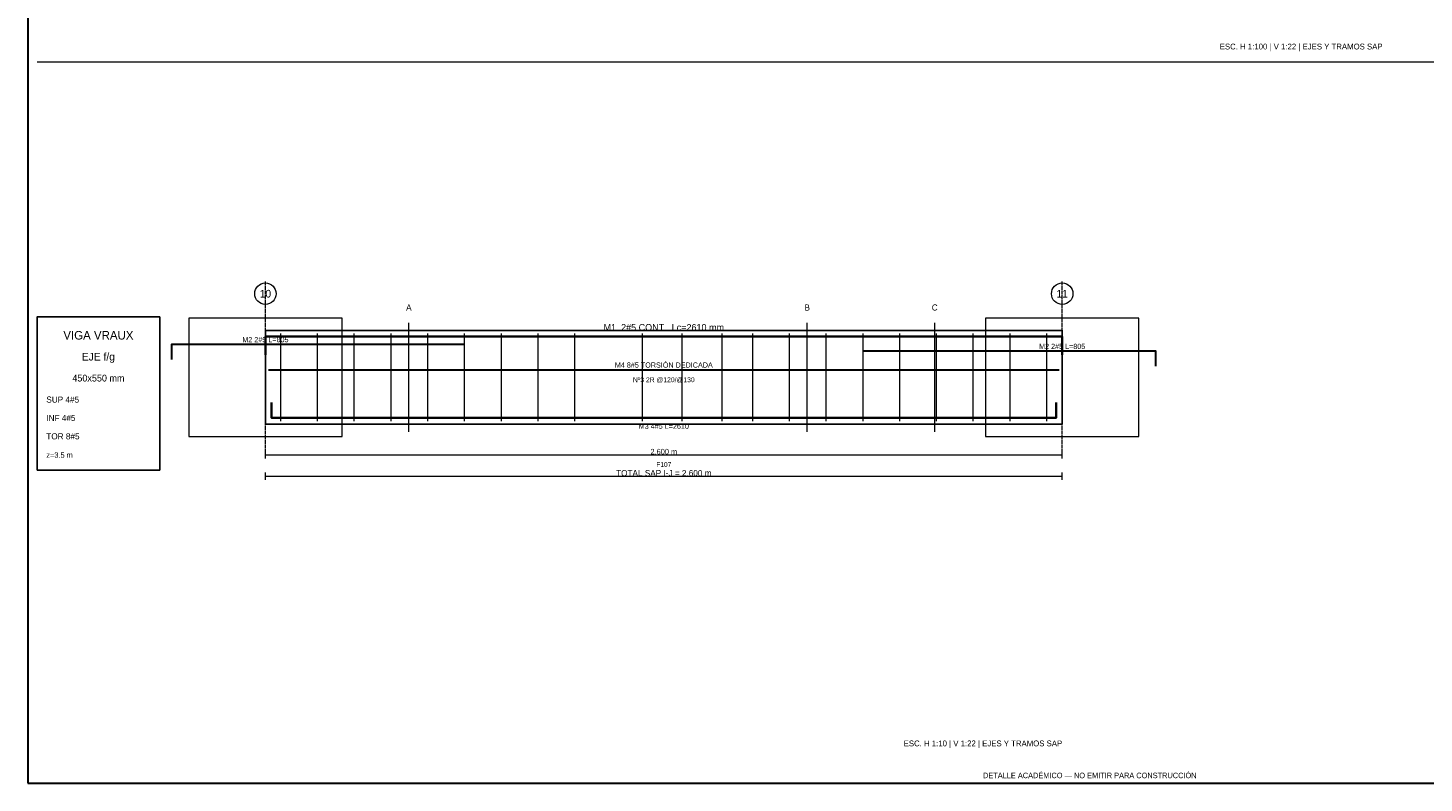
# Paper-space layout 'RIGIDEZ_02' of a CAD drawing. Header units: millimetres. Extents: x 7 to 700, y 7 to 493.
# Tile 1 of 4: x 7 to 463, y 7 to 254. Entities that reach past the tile are written whole.
import ezdxf
from ezdxf.enums import TextEntityAlignment as Align

# ---------------------------------------------------------------- set-up
doc = ezdxf.new("R2010")
doc.units = ezdxf.units.MM
doc.linetypes.add('DASHED', pattern=[1.524, 1.27, -0.254])
for name, color, linetype in [('ACERO_INF', 1, 'Continuous'), ('ACERO_SUP_APOYO', 5, 'Continuous'), ('ACERO_SUP_CONT', 4, 'Continuous'), ('ACERO_TORSION', 30, 'Continuous'), ('APOYOS', 9, 'Continuous'), ('CONTORNO', 7, 'Continuous'), ('CORTE', 6, 'Continuous'), ('COTAS', 3, 'Continuous'), ('EJES', 1, 'Continuous'), ('ESTRIBOS', 8, 'Continuous'), ('MARCO', 7, 'Continuous'), ('TEXTO', 7, 'Continuous')]:
    doc.layers.add(name, color=color, linetype=linetype)

psp = doc.layouts.new('RIGIDEZ_02')

# ---------------------------------------------------------------- linework, layer by layer
at = {"layer": 'ACERO_INF', "color": 1, "lineweight": 35}
psp.add_lwpolyline([(86.5, 131.2), (86.5, 126.2), (342.5, 126.2), (342.5, 131.2)], dxfattribs=at)
at = {"layer": 'ACERO_SUP_APOYO', "color": 5, "lineweight": 30}
for points in [[(54, 145.26), (54, 150.26), (149.5, 150.26)], [(279.5, 148.06), (375, 148.06), (375, 143.06)]]:
    psp.add_lwpolyline(points, dxfattribs=at)
at = {"layer": 'ACERO_SUP_CONT', "color": 4, "lineweight": 35}
psp.add_lwpolyline([(84.5, 146.76), (84.5, 152.76), (344.5, 152.76), (344.5, 146.76)], dxfattribs=at)
at = {"layer": 'ACERO_TORSION', "color": 30, "lineweight": 30}
psp.add_lwpolyline([(85.5, 141.88), (343.5, 141.88)], dxfattribs=at)
at = {"layer": 'APOYOS', "color": 9, "lineweight": 15}
for points in [[(59.5, 120.2), (109.5, 120.2), (109.5, 158.76), (59.5, 158.76)], [(319.5, 120.2), (369.5, 120.2), (369.5, 158.76), (319.5, 158.76)]]:
    psp.add_lwpolyline(points, close=True, dxfattribs=at)
at = {"layer": 'CONTORNO', "color": 7, "lineweight": 25}
psp.add_lwpolyline([(84.5, 124.2), (344.5, 124.2), (344.5, 154.76), (84.5, 154.76)], close=True, dxfattribs=at)
at = {"layer": 'CORTE', "color": 6, "lineweight": 13}
for p, q in [((131.3, 121.7), (131.3, 157.26)), ((261.3, 121.7), (261.3, 157.26)), ((302.9, 121.7), (302.9, 157.26))]:
    psp.add_line(p, q, dxfattribs=at)
at = {"layer": 'COTAS', "color": 3, "lineweight": 13}
for p, q in [((84.5, 113), (84.5, 115.4)), ((84.5, 114.2), (344.5, 114.2)), ((344.5, 113), (344.5, 115.4)), ((84.5, 106), (84.5, 108.4)), ((84.5, 107.2), (344.5, 107.2)), ((344.5, 106), (344.5, 108.4))]:
    psp.add_line(p, q, dxfattribs=at)
at = {"layer": 'EJES', "color": 1, "linetype": 'DASHED', "lineweight": 9}
for p, q in [((84.5, 113.2), (84.5, 170.76)), ((344.5, 113.2), (344.5, 170.76))]:
    psp.add_line(p, q, dxfattribs=at)
at = {"layer": 'EJES', "color": 1, "lineweight": 18}
for centre in [(84.5, 166.76), (344.5, 166.76)]:
    psp.add_circle(centre, 3.5, dxfattribs=at)
at = {"layer": 'ESTRIBOS', "color": 8, "lineweight": 9}
for p, q in [((89.5, 125.2), (89.5, 153.76)), ((101.5, 125.2), (101.5, 153.76)), ((113.5, 125.2), (113.5, 153.76)), ((125.5, 125.2), (125.5, 153.76)), ((137.5, 125.2), (137.5, 153.76)), ((149.5, 125.2), (149.5, 153.76)), ((161.5, 125.2), (161.5, 153.76)), ((173.5, 125.2), (173.5, 153.76)), ((185.5, 125.2), (185.5, 153.76)), ((207.5, 125.2), (207.5, 153.76)), ((220.5, 125.2), (220.5, 153.76)), ((233.5, 125.2), (233.5, 153.76)), ((243.5, 125.2), (243.5, 153.76)), ((255.5, 125.2), (255.5, 153.76)), ((267.5, 125.2), (267.5, 153.76)), ((279.5, 125.2), (279.5, 153.76)), ((291.5, 125.2), (291.5, 153.76)), ((303.5, 125.2), (303.5, 153.76)), ((315.5, 125.2), (315.5, 153.76)), ((327.5, 125.2), (327.5, 153.76)), ((339.5, 125.2), (339.5, 153.76))]:
    psp.add_line(p, q, dxfattribs=at)
at = {"layer": 'MARCO', "color": 8, "lineweight": 13}
psp.add_line((10, 242.5), (697, 242.5), dxfattribs=at)
at = {"layer": 'MARCO', "color": 7, "lineweight": 30}
psp.add_lwpolyline([(7, 7), (700, 7), (700, 493), (7, 493)], close=True, dxfattribs=at)
at = {"layer": 'MARCO', "color": 7, "lineweight": 25}
psp.add_lwpolyline([(10, 109.2), (50, 109.2), (50, 159.2), (10, 159.2)], close=True, dxfattribs=at)

# ---------------------------------------------------------------- texts
at = {"layer": 'ACERO_INF', "color": 1}
psp.add_text('M3 4#5 L=2610', height=1.7, dxfattribs=at).set_placement((214.5, 123.5), align=Align.MIDDLE_CENTER)
at = {"layer": 'ACERO_SUP_APOYO', "color": 5}
for p in [(84.5, 151.76), (344.5, 149.56)]:
    psp.add_text('M2 2#5 L=805', height=1.7, dxfattribs=at).set_placement(p, align=Align.MIDDLE_CENTER)
at = {"layer": 'ACERO_SUP_CONT', "color": 4}
psp.add_text('M1  2#5 CONT.  Lc=2610 mm', height=2.2, dxfattribs=at).set_placement((214.5, 155.76), align=Align.MIDDLE_CENTER)
at = {"layer": 'ACERO_TORSION', "color": 30}
psp.add_text('M4 8#5 TORSIÓN DEDICADA', height=1.7, dxfattribs=at).set_placement((214.5, 143.48), align=Align.MIDDLE_CENTER)
at = {"layer": 'CORTE', "color": 6}
for s, p in [('A', (131.3, 162.26)), ('B', (261.3, 162.26)), ('C', (302.9, 162.26))]:
    psp.add_text(s, height=2, dxfattribs=at).set_placement(p, align=Align.MIDDLE_CENTER)
at = {"layer": 'COTAS', "color": 3}
for s, height, p in [('2.600 m', 1.8, (214.5, 115.2)), ('TOTAL SAP I-J = 2.600 m', 2, (214.5, 108.2))]:
    psp.add_text(s, height=height, dxfattribs=at).set_placement(p, align=Align.MIDDLE_CENTER)
at = {"layer": 'EJES', "color": 1}
for s, p in [('10', (84.5, 166.76)), ('11', (344.5, 166.76))]:
    psp.add_text(s, height=2.5, dxfattribs=at).set_placement(p, align=Align.MIDDLE_CENTER)
at = {"layer": 'ESTRIBOS', "color": 8}
psp.add_text('Nº3 2R @120/@130', height=1.6, dxfattribs=at).set_placement((214.5, 138.68), align=Align.MIDDLE_CENTER)
at = {"layer": 'TEXTO', "color": 7}
for s, p in [('ESC. H 1:100 | V 1:22 | EJES Y TRAMOS SAP', (449.05, 246.5)), ('ESC. H 1:10 | V 1:22 | EJES Y TRAMOS SAP', (344.5, 19))]:
    psp.add_text(s, height=1.9, dxfattribs=at).set_placement(p, align=Align.RIGHT)
for s, height, p in [('VIGA VRAUX', 2.8, (30, 153.2)), ('EJE f/g', 2.5, (30, 146.2)), ('450x550 mm', 2.2, (30, 139.2)), ('F107', 1.55, (214.5, 111))]:
    psp.add_text(s, height=height, dxfattribs=at).set_placement(p, align=Align.MIDDLE_CENTER)
at = {"layer": 'TEXTO'}
for s, height, p in [('SUP 4#5', 2, (13, 131.2)), ('INF 4#5', 2, (13, 125.2)), ('TOR 8#5', 2, (13, 119.2)), ('z=3.5 m', 1.8, (13, 113.2))]:
    psp.add_text(s, height=height, dxfattribs=at).set_placement(p)
at = {"layer": 'TEXTO', "color": 1}
psp.add_text('DETALLE ACADÉMICO — NO EMITIR PARA CONSTRUCCIÓN', height=1.8, dxfattribs=at).set_placement((353.5, 9.5), align=Align.MIDDLE_CENTER)

doc.saveas('drawing.dxf')
